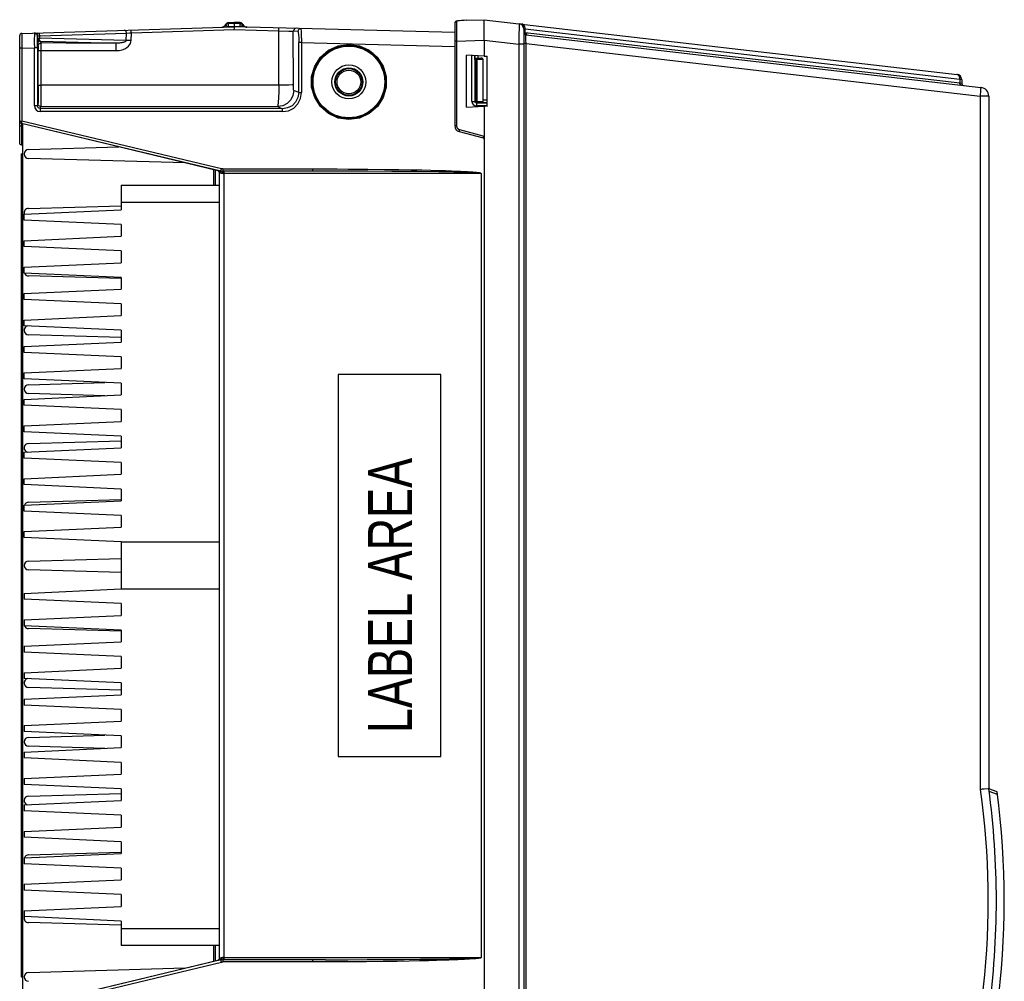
# Model space of a CAD drawing. Extents: x 0 to 594, y 0 to 420.
# Tile 11 of 73: x 227 to 294, y 38 to 104. Entities that reach past the tile are written whole.
import ezdxf

# ---------------------------------------------------------------- set-up
doc = ezdxf.new("R2010")
doc.units = 0
doc.header["$LTSCALE"] = 32.67
doc.layers.get('0').update_dxf_attribs({"linetype": 'CONTINUOUS'})
doc.layers.add('DATUM_AXIS', color=7, linetype='CONTINUOUS')
doc.styles.add('TEXTSTYLE_1', font='txt', dxfattribs={"width": 0.8})

msp = doc.modelspace()

# ---------------------------------------------------------------- linework, layer by layer
at = {"color": 7, "linetype": 'CONTINUOUS'}
for p, q in [((226.916, 102.753), (241.37, 103.209)), ((240.528, 103.183), (240.52, 103.182)), ((240.964, 103.485), (241.37, 103.498)), ((240.964, 103.412), (240.964, 103.485)), ((241.777, 103.485), (241.37, 103.498)), ((241.37, 103.425), (241.37, 103.209)), ((241.776, 103.413), (241.37, 103.424)), ((241.775, 103.209), (241.37, 103.22)), ((256.37, 102.816), (241.37, 103.209)), ((242.215, 103.187), (242.22, 103.187)), ((256.37, 103.423), (256.37, 96.463)), ((256.472, 103.576), (256.436, 103.553)), ((256.692, 103.619), (256.663, 103.617)), ((256.833, 103.628), (256.692, 103.619)), ((257.157, 103.643), (258.37, 103.685)), ((258.37, 103.685), (290.552, 99.962)), ((258.373, 103.157), (258.376, 103.411)), ((258.376, 103.411), (258.377, 103.497)), ((258.377, 103.546), (258.377, 103.588)), ((258.377, 103.497), (258.377, 103.546)), ((226.77, 95.302), (226.77, 102.603)), ((234.356, 102.265), (234.371, 102.793)), ((258.367, 102.647), (258.368, 102.796)), ((258.367, 102.545), (258.367, 102.647)), ((258.367, 102.441), (258.367, 102.545)), ((258.368, 102.796), (258.373, 103.157)), ((261.07, 103.052), (261.07, 30.044)), ((261.212, 102.66), (292.181, 99.077)), ((258.37, 102.286), (258.37, 101.198)), ((227.972, 101.78), (227.972, 97.836)), ((250.77, 101.447), (250.77, 101.365)), ((257.17, 97.725), (257.17, 101.272)), ((258.37, 101.198), (257.17, 101.272)), ((258.37, 101.198), (258.57, 101.213)), ((258.57, 97.783), (258.57, 101.213)), ((227.988, 100.848), (227.994, 100.848)), ((227.995, 100.944), (227.995, 100.893)), ((258.286, 101.005), (258.286, 98.222)), ((290.87, 99.604), (290.87, 99.371)), ((227.994, 99.048), (227.988, 99.048)), ((292.712, 98.481), (292.712, 51.348)), ((257.17, 97.725), (258.37, 97.798)), ((258.37, 97.798), (258.37, 35.298)), ((258.57, 97.783), (258.37, 97.798)), ((232.393, 95.298), (226.885, 96.626)), ((226.97, 96.606), (226.97, 36.491)), ((226.918, 95.148), (226.916, 96.446)), ((256.667, 96.077), (258.311, 95.636)), ((226.918, 95.148), (226.97, 95.148)), ((240.258, 93.407), (232.393, 95.298)), ((227.37, 94.848), (233.524, 95.025)), ((238.033, 93.941), (227.37, 94.248)), ((239.97, 92.418), (239.97, 93.476)), ((240.258, 93.407), (240.255, 93.421)), ((240.37, 39.821), (240.37, 93.275)), ((240.557, 93.382), (240.606, 93.38)), ((247.585, 93.379), (240.577, 93.38)), ((249.13, 93.376), (247.585, 93.379)), ((250.456, 93.371), (249.13, 93.376)), ((250.45, 93.513), (251.588, 93.501)), ((252.103, 93.362), (250.456, 93.371)), ((251.588, 93.501), (252.567, 93.488)), ((253.788, 93.348), (252.103, 93.362)), ((252.567, 93.488), (253.408, 93.473)), ((253.408, 93.473), (254.132, 93.458)), ((255.29, 93.329), (253.788, 93.348)), ((254.132, 93.458), (254.754, 93.443)), ((254.754, 93.443), (255.289, 93.429)), ((255.289, 93.429), (255.748, 93.414)), ((256.318, 93.311), (255.29, 93.329)), ((255.748, 93.414), (256.143, 93.4)), ((256.143, 93.4), (256.483, 93.386)), ((256.901, 93.298), (256.318, 93.311)), ((256.483, 93.386), (256.775, 93.373)), ((256.775, 93.373), (257.026, 93.36)), ((257.237, 93.289), (256.901, 93.298)), ((257.026, 93.36), (257.242, 93.348)), ((257.504, 93.28), (257.237, 93.289)), ((257.651, 93.274), (257.504, 93.28)), ((257.778, 93.268), (257.651, 93.274)), ((258.17, 93.23), (258.17, 39.867)), ((233.67, 92.418), (233.67, 90.748)), ((233.67, 92.418), (240.37, 92.418)), ((227.07, 90.448), (233.67, 90.748)), ((227.37, 90.848), (233.67, 91.03)), ((227.07, 90.048), (227.07, 90.448)), ((233.67, 89.748), (227.07, 90.048)), ((233.67, 89.748), (233.67, 88.948)), ((227.07, 88.648), (233.67, 88.948)), ((227.07, 88.248), (227.07, 88.648)), ((233.67, 87.948), (227.07, 88.248)), ((233.67, 87.948), (233.67, 87.148)), ((227.07, 86.848), (233.67, 87.148)), ((227.07, 86.448), (227.07, 86.848)), ((233.67, 86.148), (227.07, 86.448)), ((233.67, 86.067), (227.37, 86.248)), ((233.67, 86.148), (233.67, 85.348)), ((227.07, 85.048), (233.67, 85.348)), ((227.07, 84.648), (227.07, 85.048)), ((233.67, 84.348), (227.07, 84.648)), ((233.67, 84.348), (233.67, 83.548)), ((227.07, 83.248), (233.67, 83.548)), ((227.07, 82.848), (227.07, 83.248)), ((233.67, 82.548), (227.07, 82.848)), ((233.67, 82.548), (233.67, 81.748)), ((227.07, 81.448), (233.67, 81.748)), ((233.67, 82.067), (227.37, 82.248)), ((227.07, 81.048), (227.07, 81.448)), ((233.67, 80.748), (227.07, 81.048)), ((233.67, 80.748), (233.67, 79.948)), ((227.07, 79.648), (233.67, 79.948)), ((227.07, 79.248), (227.07, 79.648)), ((233.67, 78.948), (227.07, 79.248)), ((248.431, 79.548), (248.431, 53.548)), ((255.422, 79.548), (248.431, 79.548)), ((255.422, 53.548), (255.422, 79.548)), ((227.37, 78.848), (232.575, 78.998)), ((233.67, 78.948), (233.67, 78.148)), ((227.07, 77.848), (233.67, 78.148)), ((227.07, 77.448), (227.07, 77.848)), ((232.575, 78.099), (227.37, 78.248)), ((233.67, 77.148), (227.07, 77.448)), ((233.67, 77.148), (233.67, 76.348)), ((227.07, 76.048), (233.67, 76.348)), ((227.07, 75.648), (227.07, 76.048)), ((233.67, 75.348), (227.07, 75.648)), ((233.67, 75.348), (233.67, 74.548)), ((227.07, 74.248), (233.67, 74.548)), ((227.37, 74.848), (233.67, 75.03)), ((227.07, 73.848), (227.07, 74.248)), ((233.67, 73.548), (227.07, 73.848)), ((233.67, 73.548), (233.67, 72.748)), ((227.07, 72.448), (233.67, 72.748)), ((227.07, 72.048), (227.07, 72.448)), ((233.67, 71.748), (227.07, 72.048)), ((233.67, 71.748), (233.67, 70.948)), ((227.37, 70.848), (233.67, 71.03)), ((227.07, 70.648), (233.67, 70.948)), ((227.07, 70.248), (227.07, 70.648)), ((233.67, 69.948), (227.07, 70.248)), ((233.67, 69.948), (233.67, 69.148)), ((227.07, 68.848), (233.67, 69.148)), ((227.07, 68.448), (227.07, 68.848)), ((233.67, 68.148), (227.07, 68.448)), ((233.67, 68.148), (233.67, 64.948)), ((233.67, 68.148), (240.37, 68.148)), ((227.37, 66.848), (233.67, 67.03)), ((233.67, 66.067), (227.37, 66.248)), ((227.07, 64.648), (233.67, 64.948)), ((227.07, 64.648), (227.07, 64.248)), ((233.67, 64.948), (240.37, 64.948)), ((233.67, 63.948), (227.07, 64.248)), ((233.67, 63.948), (233.67, 63.148)), ((227.07, 62.848), (233.67, 63.148)), ((227.07, 62.848), (227.07, 62.448)), ((233.67, 62.148), (227.07, 62.448)), ((233.67, 62.067), (227.37, 62.248)), ((233.67, 62.148), (233.67, 61.348)), ((227.07, 61.048), (233.67, 61.348)), ((227.07, 61.048), (227.07, 60.648)), ((233.67, 60.348), (227.07, 60.648)), ((233.67, 60.348), (233.67, 59.548)), ((227.07, 59.248), (233.67, 59.548)), ((227.07, 59.248), (227.07, 58.848)), ((233.67, 58.548), (227.07, 58.848)), ((233.67, 58.548), (233.67, 57.748)), ((227.07, 57.448), (233.67, 57.748)), ((233.67, 58.067), (227.37, 58.248)), ((227.07, 57.448), (227.07, 57.048)), ((233.67, 56.748), (227.07, 57.048)), ((233.67, 56.748), (233.67, 55.948)), ((227.07, 55.648), (233.67, 55.948)), ((227.07, 55.648), (227.07, 55.248)), ((233.67, 54.948), (227.07, 55.248)), ((227.37, 54.848), (232.575, 54.998)), ((233.67, 54.948), (233.67, 54.148)), ((227.07, 53.848), (233.67, 54.148)), ((227.07, 53.848), (227.07, 53.448)), ((232.575, 54.099), (227.37, 54.248)), ((233.67, 53.148), (227.07, 53.448)), ((233.67, 53.148), (233.67, 52.348)), ((248.431, 53.548), (255.422, 53.548)), ((227.07, 52.048), (233.67, 52.348)), ((227.07, 52.048), (227.07, 51.648)), ((233.67, 51.348), (227.07, 51.648)), ((227.37, 50.848), (233.67, 51.03)), ((233.67, 51.348), (233.67, 50.548)), ((292.193, 51.311), (292.137, 51.307)), ((292.274, 51.317), (292.193, 51.311)), ((292.403, 51.326), (292.274, 51.317)), ((292.661, 51.344), (292.403, 51.326)), ((292.696, 51.347), (292.661, 51.344)), ((292.706, 51.348), (292.696, 51.347)), ((293.285, 51.14), (292.712, 51.348)), ((227.07, 50.248), (233.67, 50.548)), ((227.07, 50.248), (227.07, 49.848)), ((233.67, 49.548), (227.07, 49.848)), ((233.67, 49.548), (233.67, 48.748)), ((227.07, 48.448), (233.67, 48.748)), ((227.07, 48.448), (227.07, 48.048)), ((233.67, 47.748), (227.07, 48.048)), ((233.67, 47.748), (233.67, 46.948)), ((227.07, 46.648), (233.67, 46.948)), ((227.37, 46.848), (233.67, 47.03)), ((227.07, 46.648), (227.07, 46.248)), ((233.67, 45.948), (227.07, 46.248)), ((233.67, 45.948), (233.67, 45.148)), ((227.07, 44.848), (233.67, 45.148)), ((227.07, 44.848), (227.07, 44.448)), ((233.67, 44.148), (227.07, 44.448)), ((233.67, 44.148), (233.67, 43.348)), ((227.07, 43.048), (233.67, 43.348)), ((227.07, 43.048), (227.07, 42.648)), ((233.67, 42.348), (227.07, 42.648)), ((233.67, 42.067), (227.37, 42.248)), ((233.67, 42.348), (233.67, 40.679)), ((240.37, 40.679), (233.67, 40.679)), ((239.97, 39.619), (239.97, 40.679)), ((234.622, 38.335), (240.258, 39.69)), ((240.255, 39.676), (240.258, 39.69)), ((240.606, 39.717), (240.557, 39.715)), ((247.574, 39.717), (240.577, 39.717)), ((247.574, 39.717), (249.1, 39.72)), ((249.1, 39.72), (250.41, 39.725)), ((250.41, 39.725), (251.534, 39.731)), ((252.453, 39.607), (251.493, 39.594)), ((251.534, 39.731), (252.931, 39.741)), ((253.278, 39.621), (252.453, 39.607)), ((252.931, 39.741), (254.043, 39.752)), ((253.987, 39.635), (253.278, 39.621)), ((254.597, 39.649), (253.987, 39.635)), ((254.043, 39.752), (255.183, 39.766)), ((255.122, 39.663), (254.597, 39.649)), ((255.573, 39.677), (255.122, 39.663)), ((255.183, 39.766), (256.024, 39.78)), ((255.962, 39.69), (255.573, 39.677)), ((256.296, 39.702), (255.962, 39.69)), ((256.024, 39.78), (256.645, 39.792)), ((256.583, 39.715), (256.296, 39.702)), ((256.831, 39.726), (256.583, 39.715)), ((256.645, 39.792), (257.105, 39.804)), ((257.044, 39.737), (256.831, 39.726)), ((257.227, 39.748), (257.044, 39.737)), ((257.105, 39.804), (257.369, 39.812)), ((257.384, 39.758), (257.227, 39.748)), ((257.369, 39.812), (257.579, 39.819)), ((257.519, 39.767), (257.384, 39.758)), ((257.636, 39.776), (257.519, 39.767)), ((257.579, 39.819), (257.695, 39.824)), ((257.736, 39.785), (257.636, 39.776)), ((257.695, 39.824), (257.795, 39.829)), ((257.795, 39.829), (257.986, 39.839)), ((257.986, 39.839), (258.043, 39.841)), ((227.37, 38.848), (238.033, 39.155)), ((226.885, 36.47), (234.622, 38.335))]:
    msp.add_line(p, q, dxfattribs=at)
at = {"color": 9, "linetype": 'CONTINUOUS'}
for p, q in [((241.37, 103.425), (240.964, 103.412)), ((240.964, 103.412), (240.964, 103.207)), ((241.37, 103.22), (240.964, 103.207)), ((240.964, 103.207), (240.965, 103.196)), ((241.775, 103.209), (241.776, 103.413)), ((241.775, 103.21), (241.775, 103.199)), ((256.495, 103.546), (256.494, 103.353)), ((256.494, 103.353), (256.496, 102.221)), ((256.682, 103.617), (256.668, 103.616)), ((256.695, 103.618), (256.692, 103.619)), ((256.849, 103.629), (256.833, 103.628)), ((257.017, 103.637), (257.003, 103.637)), ((260.753, 103.196), (260.751, 103.037)), ((260.754, 103.271), (260.753, 103.196)), ((260.754, 103.348), (260.754, 103.313)), ((260.754, 103.313), (260.754, 103.271)), ((227.774, 102.765), (227.77, 102.746)), ((227.786, 102.777), (227.774, 102.765)), ((227.804, 102.781), (227.786, 102.777)), ((227.902, 102.756), (227.804, 102.781)), ((227.977, 102.445), (227.977, 102.553)), ((228.001, 102.581), (228.124, 102.586)), ((228.124, 102.586), (234.031, 102.773)), ((228.124, 102.586), (228.124, 102.432)), ((234.017, 102.278), (234.031, 102.773)), ((234.371, 102.793), (241.355, 103.014)), ((241.355, 103.014), (244.393, 102.935)), ((244.399, 99.23), (244.393, 102.935)), ((245.391, 99.259), (245.385, 102.899)), ((245.712, 102.89), (245.385, 102.899)), ((260.745, 102.756), (260.733, 102.271)), ((260.751, 103.037), (260.745, 102.756)), ((261.158, 103.03), (261.07, 103.052)), ((261.07, 102.819), (261.158, 102.814)), ((261.158, 102.814), (261.158, 103.03)), ((290.747, 99.606), (261.158, 103.03)), ((261.158, 102.814), (290.747, 99.391)), ((261.211, 102.585), (261.211, 102.609)), ((261.212, 102.54), (261.211, 102.585)), ((261.213, 102.444), (261.212, 102.54)), ((227.977, 102.445), (227.98, 102.151)), ((227.983, 102.027), (228.025, 101.902)), ((234.017, 102.278), (228.124, 102.432)), ((228.225, 102.102), (228.183, 102.227)), ((228.183, 102.227), (233.345, 102.092)), ((245.759, 98.722), (245.759, 102.128)), ((245.953, 102.128), (245.759, 102.128)), ((245.953, 102.425), (245.953, 98.722)), ((245.953, 102.128), (256.37, 101.856)), ((248.45, 101.904), (249.172, 102.008)), ((256.496, 102.221), (256.37, 102.221)), ((256.496, 102.221), (258.37, 102.286)), ((256.496, 102.221), (256.496, 96.463)), ((258.37, 102.283), (260.725, 102.01)), ((260.733, 102.271), (260.725, 102.01)), ((260.725, 102.01), (260.725, 31.086)), ((261.07, 102.01), (260.725, 102.01)), ((261.224, 102.058), (261.07, 102.058)), ((261.217, 102.303), (261.213, 102.444)), ((261.224, 102.058), (261.217, 102.303)), ((261.224, 31.039), (261.224, 102.058)), ((261.224, 102.058), (292.137, 98.481)), ((226.916, 101.753), (226.77, 101.753)), ((226.916, 101.753), (227.767, 101.78)), ((226.916, 101.753), (226.916, 96.791)), ((227.767, 97.836), (227.767, 101.78)), ((227.972, 101.78), (227.767, 101.78)), ((228.206, 101.589), (228.206, 99.228)), ((257.547, 98.119), (257.547, 101.249)), ((257.742, 101.237), (257.742, 98.119)), ((257.745, 100.974), (257.745, 101.237)), ((257.944, 101.225), (257.944, 101.064)), ((257.745, 100.974), (257.767, 100.951)), ((257.767, 98.145), (257.767, 100.951)), ((257.767, 100.951), (257.827, 100.951)), ((257.827, 100.951), (257.827, 98.145)), ((257.867, 101.051), (257.853, 101.065)), ((257.867, 101.051), (257.867, 100.991)), ((257.867, 101.051), (257.899, 101.051)), ((257.899, 100.991), (257.867, 100.991)), ((257.899, 98.045), (257.899, 101.051)), ((228.206, 99.228), (228.208, 98.38)), ((290.747, 99.606), (290.747, 99.391)), ((290.87, 99.604), (290.747, 99.606)), ((290.747, 99.391), (290.87, 99.371)), ((245.759, 98.722), (245.415, 98.869)), ((245.759, 98.722), (245.953, 98.722)), ((292.137, 98.481), (292.147, 98.563)), ((292.147, 98.563), (292.155, 98.643)), ((292.155, 98.643), (292.163, 98.721)), ((292.163, 98.721), (292.168, 98.77)), ((292.168, 98.77), (292.172, 98.817)), ((292.172, 98.817), (292.175, 98.861)), ((292.175, 98.861), (292.179, 98.901)), ((292.179, 98.901), (292.181, 98.938)), ((227.767, 97.836), (227.972, 97.836)), ((228.016, 97.967), (227.972, 97.836)), ((257.547, 98.119), (257.742, 98.119)), ((257.742, 98.119), (257.767, 98.145)), ((257.767, 98.145), (257.827, 98.145)), ((257.842, 98.02), (257.867, 98.045)), ((257.842, 98.02), (258.57, 98.021)), ((258.57, 97.821), (257.844, 97.821)), ((257.867, 98.045), (257.867, 98.105)), ((257.867, 98.105), (257.899, 98.105)), ((257.899, 98.045), (257.867, 98.045)), ((258.57, 98.023), (258.226, 98.023)), ((258.286, 98.222), (258.57, 98.222)), ((292.137, 98.481), (292.137, 51.307)), ((292.712, 98.481), (292.137, 98.481)), ((244.651, 97.427), (228.167, 97.433)), ((228.172, 97.636), (228.216, 97.767)), ((244.656, 97.624), (228.172, 97.636)), ((244.317, 97.77), (244.656, 97.624)), ((226.785, 96.726), (226.77, 96.791)), ((226.77, 96.791), (226.916, 96.791)), ((226.885, 96.645), (226.885, 96.626)), ((226.885, 96.645), (240.462, 93.397)), ((240.493, 93.542), (226.916, 96.791)), ((226.916, 96.446), (226.916, 96.619)), ((249.894, 96.992), (249.172, 96.888)), ((226.916, 96.446), (226.77, 96.446)), ((226.916, 96.446), (226.97, 96.445)), ((256.496, 96.463), (256.37, 96.463)), ((256.676, 96.123), (256.673, 96.111)), ((256.679, 96.137), (256.676, 96.123)), ((256.683, 96.153), (256.679, 96.137)), ((256.687, 96.169), (256.683, 96.153)), ((256.691, 96.185), (256.687, 96.169)), ((256.696, 96.202), (256.691, 96.185)), ((256.696, 96.202), (258.293, 95.774)), ((258.293, 95.774), (258.299, 95.736)), ((258.299, 95.736), (258.303, 95.702)), ((258.303, 95.702), (258.306, 95.68)), ((258.306, 95.68), (258.308, 95.668)), ((240.068, 93.452), (240.068, 92.418)), ((240.37, 93.275), (240.382, 93.276)), ((240.452, 93.37), (240.415, 93.397)), ((240.462, 93.397), (240.415, 93.397)), ((240.519, 93.382), (240.577, 93.38)), ((240.593, 93.36), (240.577, 93.38)), ((240.602, 93.53), (246.716, 93.53)), ((240.604, 93.401), (240.606, 93.38)), ((258.17, 93.23), (240.608, 93.23)), ((240.655, 93.23), (240.655, 39.867)), ((240.37, 91.248), (233.67, 91.248)), ((293.31, 50.952), (292.738, 51.16)), ((233.67, 41.848), (240.37, 41.848)), ((240.068, 40.679), (240.068, 39.642)), ((240.462, 39.7), (226.885, 36.451)), ((226.916, 36.306), (240.493, 39.554)), ((240.415, 39.7), (240.462, 39.7)), ((240.593, 39.737), (240.577, 39.717)), ((246.716, 39.567), (240.602, 39.567)), ((240.606, 39.717), (240.604, 39.698)), ((240.608, 39.867), (258.17, 39.867))]:
    msp.add_line(p, q, dxfattribs=at)
for points in [[(240.803, 103.325), (240.737, 103.249), (240.655, 103.202), (240.562, 103.184)], [(240.803, 103.325), (240.793, 103.346), (240.788, 103.359), (240.786, 103.364)], [(240.964, 103.412), (240.902, 103.4), (240.847, 103.371), (240.803, 103.325)], [(240.803, 103.325), (240.809, 103.313), (240.815, 103.302), (240.821, 103.292), (240.828, 103.283), (240.834, 103.274), (240.841, 103.267), (240.847, 103.259), (240.854, 103.253), (240.861, 103.246), (240.867, 103.241), (240.874, 103.236), (240.881, 103.231), (240.888, 103.227), (240.896, 103.223)], [(240.896, 103.223), (240.903, 103.219), (240.911, 103.216), (240.919, 103.213), (240.929, 103.211), (240.939, 103.209), (240.95, 103.208), (240.964, 103.207)], [(241.84, 103.223), (241.833, 103.22), (241.826, 103.218), (241.819, 103.215), (241.812, 103.213), (241.804, 103.212), (241.796, 103.21), (241.786, 103.21), (241.775, 103.21)], [(241.776, 103.412), (241.838, 103.401), (241.893, 103.372), (241.936, 103.327)], [(241.936, 103.327), (241.931, 103.316), (241.925, 103.306), (241.919, 103.296), (241.913, 103.287), (241.907, 103.279), (241.901, 103.272), (241.895, 103.265), (241.889, 103.258), (241.883, 103.253), (241.877, 103.247), (241.871, 103.242), (241.865, 103.238), (241.858, 103.234), (241.852, 103.23), (241.846, 103.226), (241.84, 103.223)], [(241.953, 103.366), (241.952, 103.361), (241.947, 103.348), (241.936, 103.327)], [(241.936, 103.327), (242.002, 103.253), (242.085, 103.206), (242.178, 103.188)], [(256.373, 103.447), (256.371, 103.439), (256.371, 103.431), (256.37, 103.423)], [(256.495, 103.546), (256.486, 103.545), (256.477, 103.544), (256.469, 103.542), (256.461, 103.54), (256.453, 103.537), (256.445, 103.534), (256.437, 103.53), (256.43, 103.526), (256.422, 103.522), (256.416, 103.516), (256.409, 103.511), (256.403, 103.505), (256.398, 103.499), (256.393, 103.492), (256.388, 103.485), (256.384, 103.478), (256.38, 103.471), (256.377, 103.463), (256.375, 103.455), (256.373, 103.447)], [(256.628, 103.612), (256.616, 103.61), (256.603, 103.608), (256.592, 103.606), (256.58, 103.604), (256.569, 103.602), (256.559, 103.599), (256.55, 103.596), (256.541, 103.593), (256.532, 103.589), (256.525, 103.586), (256.518, 103.582), (256.512, 103.578), (256.507, 103.573), (256.502, 103.568), (256.499, 103.563), (256.497, 103.558), (256.495, 103.552), (256.495, 103.546)], [(256.668, 103.616), (256.654, 103.615), (256.641, 103.614), (256.628, 103.612)], [(256.695, 103.618), (256.693, 103.619), (256.692, 103.619)], [(260.752, 103.41), (260.752, 103.409), (260.753, 103.406), (260.753, 103.401), (260.753, 103.394), (260.754, 103.385), (260.754, 103.375), (260.754, 103.362), (260.754, 103.348)], [(261.158, 103.03), (261.159, 103.049), (261.159, 103.068), (261.158, 103.087), (261.157, 103.106), (261.155, 103.124), (261.152, 103.143), (261.148, 103.16), (261.144, 103.178), (261.139, 103.195), (261.133, 103.212), (261.127, 103.228), (261.12, 103.244), (261.113, 103.259), (261.105, 103.273), (261.096, 103.287), (261.087, 103.3), (261.077, 103.312), (261.067, 103.323), (261.056, 103.334), (261.045, 103.344), (261.034, 103.352), (261.022, 103.36), (261.01, 103.367), (260.997, 103.373), (260.984, 103.378), (260.971, 103.382), (260.958, 103.385), (260.945, 103.388)], [(227.977, 102.553), (227.949, 102.651), (227.873, 102.722), (227.77, 102.746)], [(228.001, 102.581), (227.974, 102.683), (227.902, 102.756)], [(227.972, 101.78), (227.973, 102.267), (227.975, 102.444), (227.977, 102.553)], [(227.976, 102.786), (228.047, 102.762), (228.101, 102.69), (228.124, 102.586)], [(227.977, 102.553), (227.98, 102.568), (227.988, 102.577), (228.001, 102.581)], [(234.031, 102.773), (234.009, 102.874), (233.955, 102.947), (233.883, 102.973)], [(234.031, 102.773), (234.246, 102.786), (234.371, 102.793)], [(234.371, 102.793), (234.367, 102.894), (234.362, 102.963), (234.359, 102.988)], [(244.393, 102.935), (244.398, 103.031), (244.407, 103.102), (244.417, 103.129)], [(244.393, 102.935), (245.078, 102.912), (245.294, 102.903), (245.385, 102.899)], [(245.59, 103.099), (245.49, 103.075), (245.414, 103.003), (245.385, 102.899)], [(245.712, 102.89), (245.742, 102.995), (245.818, 103.066), (245.917, 103.09)], [(245.712, 102.89), (245.73, 102.831), (245.745, 102.666), (245.756, 102.42), (245.759, 102.128)], [(245.953, 102.425), (245.949, 102.693), (245.941, 102.906), (245.93, 103.043), (245.917, 103.09)], [(261.16, 102.773), (261.158, 102.783), (261.158, 102.794), (261.158, 102.804), (261.158, 102.814)], [(261.165, 102.748), (261.163, 102.754), (261.161, 102.764), (261.16, 102.773)], [(261.211, 102.609), (261.211, 102.629), (261.211, 102.637), (261.211, 102.644), (261.211, 102.65), (261.211, 102.654), (261.211, 102.658), (261.212, 102.659), (261.212, 102.66)], [(227.977, 102.445), (227.99, 102.397), (228.026, 102.345), (228.081, 102.292)], [(227.977, 102.445), (227.995, 102.44), (228.045, 102.436), (228.124, 102.432)], [(227.98, 102.151), (227.992, 102.207), (228.027, 102.255), (228.081, 102.292)], [(227.98, 102.151), (227.981, 102.088), (227.982, 102.046), (227.983, 102.027)], [(228.183, 102.227), (228.085, 102.201), (228.012, 102.13), (227.983, 102.027)], [(228.025, 101.902), (228.05, 102), (228.122, 102.073), (228.225, 102.102)], [(228.025, 101.902), (228.026, 101.859), (228.027, 101.743), (228.027, 101.594)], [(228.124, 102.432), (228.118, 102.381), (228.104, 102.333), (228.081, 102.292)], [(228.183, 102.227), (228.145, 102.237), (228.111, 102.259), (228.081, 102.292)], [(228.225, 102.102), (228.218, 102.064), (228.212, 101.953), (228.208, 101.784), (228.206, 101.589)], [(233.423, 102.092), (231.636, 102.094), (229.929, 102.098), (228.225, 102.102)], [(233.324, 101.579), (233.546, 101.595), (233.744, 101.639), (233.915, 101.703), (234.056, 101.783), (234.168, 101.874), (234.252, 101.97), (234.31, 102.069), (234.344, 102.168), (234.356, 102.265)], [(233.324, 101.579), (233.325, 101.772), (233.33, 101.936), (233.337, 102.049), (233.345, 102.092)], [(234.017, 102.278), (234.013, 102.258), (234.002, 102.238), (233.985, 102.221), (233.965, 102.205), (233.941, 102.19), (233.914, 102.176), (233.883, 102.163), (233.849, 102.151), (233.811, 102.14), (233.77, 102.13), (233.724, 102.121), (233.674, 102.112), (233.619, 102.105), (233.559, 102.099), (233.494, 102.094), (233.423, 102.092)], [(234.356, 102.265), (234.232, 102.269), (234.117, 102.273), (234.017, 102.278)], [(249.172, 96.888), (248.451, 96.992), (247.789, 97.294), (247.238, 97.771), (246.843, 98.385), (246.638, 99.084), (246.638, 99.813), (246.843, 100.512), (247.237, 101.124), (247.787, 101.601), (248.45, 101.904)], [(249.17, 101.948), (249.171, 101.956), (249.172, 101.977), (249.172, 102.008)], [(249.172, 102.008), (249.893, 101.905), (250.554, 101.603), (251.106, 101.126), (251.5, 100.512), (251.706, 99.812), (251.706, 99.084), (251.5, 98.385), (251.107, 97.772), (250.557, 97.295), (249.894, 96.992)], [(228.027, 101.594), (228.05, 101.592), (228.114, 101.59), (228.206, 101.589)], [(257.767, 100.951), (257.78, 101), (257.816, 101.037), (257.867, 101.051)], [(257.827, 100.951), (257.833, 100.972), (257.848, 100.986), (257.867, 100.991)], [(290.611, 99.937), (290.599, 99.944), (290.586, 99.95), (290.574, 99.955), (290.561, 99.959), (290.547, 99.962), (290.534, 99.964)], [(290.747, 99.606), (290.748, 99.625), (290.748, 99.644), (290.747, 99.663), (290.746, 99.682), (290.744, 99.701), (290.741, 99.719), (290.737, 99.737), (290.733, 99.754), (290.728, 99.772), (290.723, 99.788), (290.716, 99.805), (290.71, 99.82), (290.702, 99.835), (290.694, 99.85), (290.685, 99.863), (290.676, 99.876), (290.666, 99.888), (290.656, 99.9), (290.646, 99.91), (290.634, 99.92), (290.623, 99.929), (290.611, 99.937)], [(228.027, 99.233), (228.026, 98.845), (228.025, 98.498), (228.022, 98.222), (228.019, 98.039), (228.016, 97.967)], [(228.027, 99.233), (228.05, 99.231), (228.113, 99.229), (228.206, 99.228)], [(244.399, 99.23), (244.394, 98.783), (244.382, 98.381), (244.364, 98.061), (244.342, 97.85), (244.317, 97.77)], [(245.391, 99.259), (245.301, 99.249), (245.093, 99.24), (244.78, 99.234), (244.399, 99.23)], [(245.415, 98.869), (245.406, 98.902), (245.398, 98.987), (245.393, 99.112), (245.391, 99.259)], [(290.842, 99.232), (290.835, 99.233), (290.828, 99.235), (290.821, 99.237), (290.814, 99.24), (290.807, 99.244), (290.801, 99.249), (290.795, 99.253), (290.789, 99.259), (290.783, 99.265), (290.778, 99.272), (290.773, 99.279), (290.769, 99.286), (290.765, 99.294), (290.761, 99.303), (290.758, 99.312), (290.755, 99.321), (290.752, 99.33), (290.75, 99.34), (290.749, 99.35), (290.748, 99.36), (290.747, 99.37), (290.747, 99.38), (290.747, 99.391)], [(245.415, 98.869), (245.361, 98.531), (245.212, 98.234), (244.976, 97.991), (244.668, 97.828), (244.317, 97.77)], [(244.651, 97.427), (245.057, 97.489), (245.419, 97.674), (245.705, 97.959), (245.889, 98.32), (245.953, 98.722)], [(245.759, 98.722), (245.705, 98.383), (245.549, 98.077), (245.306, 97.834), (244.998, 97.678), (244.656, 97.624)], [(292.181, 98.938), (292.182, 98.955), (292.183, 98.972), (292.184, 98.987), (292.184, 99.001), (292.185, 99.013), (292.185, 99.025), (292.185, 99.036), (292.185, 99.045), (292.185, 99.053), (292.185, 99.06), (292.184, 99.066), (292.184, 99.071), (292.183, 99.074), (292.182, 99.076), (292.181, 99.077)], [(227.767, 97.836), (227.798, 97.682), (227.884, 97.553), (228.012, 97.467), (228.167, 97.433)], [(228.172, 97.636), (228.072, 97.663), (227.999, 97.736), (227.972, 97.836)], [(228.216, 97.767), (228.118, 97.793), (228.044, 97.865), (228.016, 97.967)], [(228.208, 98.38), (228.21, 98.059), (228.213, 97.849), (228.216, 97.767)], [(257.547, 98.119), (257.571, 98.003), (257.636, 97.907), (257.731, 97.844), (257.844, 97.821)], [(257.842, 98.02), (257.792, 98.033), (257.755, 98.069), (257.742, 98.119)], [(257.867, 98.045), (257.819, 98.058), (257.781, 98.094), (257.767, 98.145)], [(257.867, 98.105), (257.847, 98.111), (257.832, 98.126), (257.827, 98.145)], [(257.842, 98.02), (257.844, 97.991), (257.846, 97.92), (257.847, 97.82)], [(258.296, 98.09), (258.227, 98.098), (258.084, 98.103), (257.899, 98.105)], [(257.899, 98.045), (258.052, 98.043), (258.17, 98.038), (258.233, 98.031), (258.226, 98.023)], [(228.172, 97.636), (228.169, 97.608), (228.167, 97.537), (228.167, 97.436)], [(228.216, 97.767), (233.577, 97.778), (238.952, 97.779), (244.317, 97.77)], [(244.651, 97.425), (244.652, 97.521), (244.654, 97.594), (244.656, 97.624)], [(226.885, 96.645), (226.826, 96.674), (226.785, 96.726)], [(226.893, 96.69), (226.888, 96.666), (226.886, 96.651), (226.885, 96.645)], [(226.916, 96.791), (226.908, 96.754), (226.9, 96.72), (226.893, 96.69)], [(249.17, 96.948), (249.171, 96.941), (249.172, 96.919), (249.172, 96.888)], [(256.496, 96.463), (256.496, 96.448), (256.497, 96.432), (256.5, 96.417), (256.503, 96.402), (256.507, 96.387), (256.511, 96.373), (256.517, 96.358), (256.523, 96.344), (256.53, 96.331), (256.538, 96.318), (256.547, 96.305), (256.556, 96.293), (256.566, 96.281), (256.577, 96.27), (256.588, 96.26), (256.6, 96.25), (256.613, 96.241), (256.625, 96.232), (256.639, 96.225), (256.653, 96.218), (256.667, 96.212), (256.681, 96.207), (256.696, 96.202)], [(256.673, 96.111), (256.672, 96.105), (256.67, 96.1), (256.669, 96.095), (256.669, 96.091), (256.668, 96.087), (256.667, 96.084), (256.667, 96.082), (256.667, 96.08), (256.666, 96.078), (256.667, 96.077), (256.667, 96.077)], [(258.308, 95.668), (258.309, 95.657), (258.31, 95.653), (258.31, 95.649), (258.311, 95.646), (258.311, 95.643), (258.311, 95.64), (258.311, 95.638), (258.311, 95.637), (258.311, 95.636), (258.311, 95.636)], [(240.255, 93.421), (240.273, 93.422), (240.328, 93.414), (240.415, 93.397)], [(240.37, 93.275), (240.355, 93.34), (240.315, 93.391), (240.255, 93.421)], [(240.382, 93.276), (240.419, 93.268), (240.477, 93.251)], [(240.415, 93.397), (240.465, 93.388), (240.519, 93.382)], [(240.477, 93.251), (240.475, 93.317), (240.452, 93.37)], [(240.462, 93.397), (240.465, 93.418), (240.476, 93.47), (240.493, 93.542)], [(240.477, 93.251), (240.518, 93.24), (240.56, 93.233), (240.608, 93.23)], [(240.602, 93.53), (240.565, 93.531), (240.529, 93.535), (240.493, 93.542)], [(240.608, 93.23), (240.604, 93.305), (240.593, 93.36)], [(240.602, 93.53), (240.602, 93.456), (240.604, 93.401)], [(240.647, 93.38), (240.651, 93.36), (240.654, 93.305), (240.655, 93.23)], [(246.72, 93.38), (246.718, 93.401), (246.716, 93.456), (246.716, 93.53)], [(292.137, 51.307), (292.246, 50.472), (292.342, 49.635), (292.425, 48.796), (292.495, 47.957), (292.553, 47.116), (292.598, 46.275), (292.63, 45.433), (292.649, 44.591), (292.655, 43.748), (292.649, 42.906), (292.63, 42.064), (292.598, 41.222), (292.553, 40.38), (292.495, 39.54), (292.425, 38.7), (292.342, 37.862), (292.246, 37.025), (292.137, 36.189)], [(240.37, 39.821), (240.356, 39.757), (240.315, 39.705), (240.255, 39.676)], [(240.415, 39.7), (240.329, 39.683), (240.274, 39.675), (240.255, 39.676)], [(240.477, 39.846), (240.419, 39.829), (240.383, 39.821), (240.37, 39.821)], [(240.477, 39.846), (240.475, 39.779), (240.453, 39.728), (240.415, 39.7)], [(240.577, 39.717), (240.52, 39.715), (240.466, 39.709), (240.415, 39.7)], [(240.493, 39.554), (240.477, 39.624), (240.466, 39.677), (240.462, 39.7)], [(240.608, 39.867), (240.562, 39.864), (240.518, 39.857), (240.477, 39.846)], [(240.493, 39.554), (240.529, 39.561), (240.565, 39.566), (240.602, 39.567)], [(240.608, 39.867), (240.604, 39.792), (240.593, 39.737)], [(240.604, 39.698), (240.602, 39.644), (240.602, 39.567)], [(240.655, 39.867), (240.654, 39.792), (240.651, 39.737), (240.647, 39.717)], [(246.716, 39.567), (246.716, 39.645), (246.718, 39.698), (246.72, 39.717)]]:
    msp.add_lwpolyline(points, dxfattribs=at)
at = {"color": 7, "linetype": 'CONTINUOUS'}
for points in [[(241.37, 103.209), (241.364, 103.183), (241.358, 103.113), (241.353, 103.014)], [(241.37, 103.425), (241.37, 103.465), (241.37, 103.49), (241.37, 103.498)], [(241.776, 103.412), (241.776, 103.477), (241.777, 103.485)], [(256.436, 103.553), (256.406, 103.524), (256.384, 103.488), (256.372, 103.449), (256.37, 103.423)], [(256.556, 103.603), (256.512, 103.591), (256.472, 103.576)], [(256.663, 103.617), (256.606, 103.611), (256.556, 103.603)], [(257.157, 103.643), (257.017, 103.637), (256.833, 103.628)], [(258.377, 103.588), (258.376, 103.606), (258.376, 103.622), (258.376, 103.637), (258.375, 103.65), (258.375, 103.66), (258.374, 103.669), (258.373, 103.676), (258.372, 103.681), (258.371, 103.684), (258.37, 103.685)], [(226.916, 102.753), (226.915, 102.704), (226.914, 102.563), (226.916, 101.753)], [(227.77, 102.746), (227.767, 102.611), (227.766, 102.388), (227.765, 102.101), (227.767, 101.78)], [(228.009, 101.848), (228.009, 101.846), (228.003, 101.719)], [(228.009, 98.048), (228.014, 98.121), (228.019, 98.386), (228.023, 98.815), (228.025, 99.359), (228.026, 99.962), (228.025, 100.563), (228.023, 101.1), (228.019, 101.52), (228.014, 101.778), (228.009, 101.848)], [(258.37, 102.283), (258.369, 102.338), (258.368, 102.389), (258.367, 102.441)], [(228.003, 101.719), (227.999, 101.408), (227.995, 100.944)], [(228.206, 101.589), (229.909, 101.585), (233.324, 101.579)], [(227.988, 100.848), (227.985, 100.779), (227.982, 100.585), (227.98, 100.296), (227.98, 99.952), (227.98, 99.608), (227.982, 99.316), (227.985, 99.118), (227.988, 99.048)], [(227.995, 100.893), (227.994, 100.86), (227.994, 100.848)], [(257.745, 100.974), (257.763, 101.021), (257.799, 101.053), (257.853, 101.065)], [(257.853, 101.065), (257.882, 101.065), (257.913, 101.064), (258.225, 101.064)], [(258.225, 101.064), (258.155, 101.057), (258.04, 101.053), (257.899, 101.051)], [(257.899, 100.991), (258.069, 100.993), (258.207, 100.998), (258.286, 101.005)], [(258.286, 101.005), (258.278, 101.034), (258.257, 101.055), (258.225, 101.064)], [(244.399, 99.23), (239.004, 99.239), (233.598, 99.238), (228.206, 99.228)], [(227.994, 99.048), (227.994, 99.037), (227.995, 99.004)], [(227.995, 99.004), (227.999, 98.488), (228.003, 98.177), (228.009, 98.05), (228.009, 98.048)], [(258.226, 98.023), (258.252, 98.027), (258.273, 98.037), (258.287, 98.052), (258.295, 98.07), (258.296, 98.09)], [(258.286, 98.222), (258.287, 98.175), (258.291, 98.13), (258.296, 98.09)], [(226.885, 96.626), (226.826, 96.655), (226.785, 96.708), (226.77, 96.773)], [(226.918, 95.148), (226.859, 95.162), (226.811, 95.196), (226.781, 95.245), (226.77, 95.302)], [(258.293, 95.774), (258.309, 95.753), (258.323, 95.733), (258.334, 95.715), (258.343, 95.699), (258.351, 95.685), (258.357, 95.671), (258.361, 95.659), (258.365, 95.647), (258.367, 95.636), (258.369, 95.626), (258.37, 95.616), (258.37, 95.607)], [(240.258, 93.407), (240.315, 93.377), (240.356, 93.326), (240.367, 93.275)], [(240.462, 93.397), (240.509, 93.387), (240.557, 93.382)], [(246.716, 93.53), (247.581, 93.529), (248.383, 93.526), (249.125, 93.523), (249.813, 93.518), (250.45, 93.513)], [(257.242, 93.348), (257.427, 93.336), (257.51, 93.33), (257.586, 93.324), (257.657, 93.319), (257.723, 93.313), (257.784, 93.307), (257.84, 93.301), (257.892, 93.295), (257.939, 93.288), (257.983, 93.281), (258.024, 93.273), (258.061, 93.267), (258.124, 93.25)], [(257.979, 93.259), (257.886, 93.263), (257.778, 93.268)], [(258.17, 93.23), (258.148, 93.241), (258.121, 93.245), (258.091, 93.25), (258.057, 93.254), (258.019, 93.257), (257.979, 93.259)], [(258.124, 93.25), (258.149, 93.242), (258.17, 93.23)], [(292.712, 51.348), (292.712, 51.348), (292.71, 51.348), (292.706, 51.348)], [(240.367, 39.822), (240.355, 39.77), (240.316, 39.72), (240.258, 39.69)], [(240.557, 39.715), (240.509, 39.709), (240.462, 39.7)], [(251.493, 39.594), (250.376, 39.583), (249.751, 39.578), (249.077, 39.573), (248.349, 39.57), (247.563, 39.568), (246.716, 39.567)], [(258.17, 39.867), (258.166, 39.854), (258.156, 39.847), (258.143, 39.842), (258.129, 39.839), (258.113, 39.838), (258.095, 39.837), (258.076, 39.835), (258.056, 39.832), (258.034, 39.828), (258.011, 39.822), (257.986, 39.816), (257.958, 39.811), (257.928, 39.806), (257.895, 39.802), (257.86, 39.798), (257.821, 39.793), (257.78, 39.789), (257.736, 39.785)], [(258.043, 39.841), (258.068, 39.843), (258.09, 39.846), (258.11, 39.85), (258.128, 39.852), (258.145, 39.855), (258.16, 39.858), (258.17, 39.867)]]:
    msp.add_lwpolyline(points, dxfattribs=at)
for radius in [2.5, 1.158, 0.958]:
    msp.add_circle((249.17, 99.448), radius, dxfattribs=at)
at = {"color": 9, "linetype": 'CONTINUOUS'}
for radius in [2.44, 0.907, 0.807]:
    msp.add_circle((249.17, 99.448), radius, dxfattribs=at)
at = {"color": 7, "linetype": 'CONTINUOUS'}
for centre, radius, start, end in [((240.511, 103.482), 0.3, 272.90987, 336.84427), ((240.97, 103.286), 0.2, 91.39287, 156.84004), ((241.77, 103.286), 0.2, 23.73854, 88.19035), ((242.228, 103.487), 0.3, 203.73425, 267.4185), ((260.71, 103.052), 0.36, 0, 83.4), ((226.92, 102.603), 0.15, 91.80277, 179.99294), ((261.23, 102.819), 0.16, 180, 263.4), ((290.51, 99.604), 0.36, 360, 83.4), ((291.03, 99.371), 0.16, 180, 263.4), ((292.112, 98.481), 0.6, 0, 83.4), ((256.77, 96.463), 0.4, 180, 255), ((258.29, 95.559), 0.08, 4.41177, 75), ((227.37, 94.548), 0.3, 90, 270), ((227.37, 90.548), 0.3, 90, 198.73981), ((227.37, 86.548), 0.3, 200.35678, 270), ((227.37, 82.548), 0.3, 99.08359, 270), ((227.37, 78.548), 0.3, 90, 270), ((227.37, 74.548), 0.3, 90, 260.87216), ((227.37, 70.548), 0.3, 90, 159.67599), ((227.37, 66.548), 0.3, 90, 270), ((227.37, 62.548), 0.3, 200.35678, 270), ((227.37, 58.548), 0.3, 99.08359, 270), ((227.37, 54.548), 0.3, 90, 270), ((237.23, 43.748), 56, 352.20007, 7.79993), ((237.23, 43.748), 56.54, 352.48821, 7.51179), ((227.37, 50.548), 0.3, 90, 260.87216), ((227.37, 46.548), 0.3, 90, 159.67599), ((227.37, 42.548), 0.3, 161.23582, 270), ((227.37, 38.548), 0.3, 90, 270)]:
    msp.add_arc(centre, radius, start, end, dxfattribs=at)
at = {"layer": 'DATUM_AXIS', "color": 9, "linetype": 'CONTINUOUS'}
msp.add_line((261.13, 102.694), (261.13, 102.748), dxfattribs=at)
at = {"layer": 'DATUM_AXIS', "color": 7, "linetype": 'CONTINUOUS'}
for p, q in [((261.13, 102.748), (261.27, 102.748)), ((261.27, 102.653), (261.27, 102.748)), ((226.87, 94.548), (226.87, 38.548)), ((226.87, 94.548), (226.97, 94.548)), ((226.87, 38.548), (226.97, 38.548))]:
    msp.add_line(p, q, dxfattribs=at)
msp.add_arc((261.13, 102.688), 0.06, 90, 180, dxfattribs=at)

# ---------------------------------------------------------------- texts
at = {"color": 5, "linetype": 'CONTINUOUS', "style": 'TEXTSTYLE_1', "width": 0.763333}
msp.add_text('LABEL AREA', height=3, rotation=90, dxfattribs=at).set_placement((253.474, 55.143))

doc.saveas('drawing.dxf')
